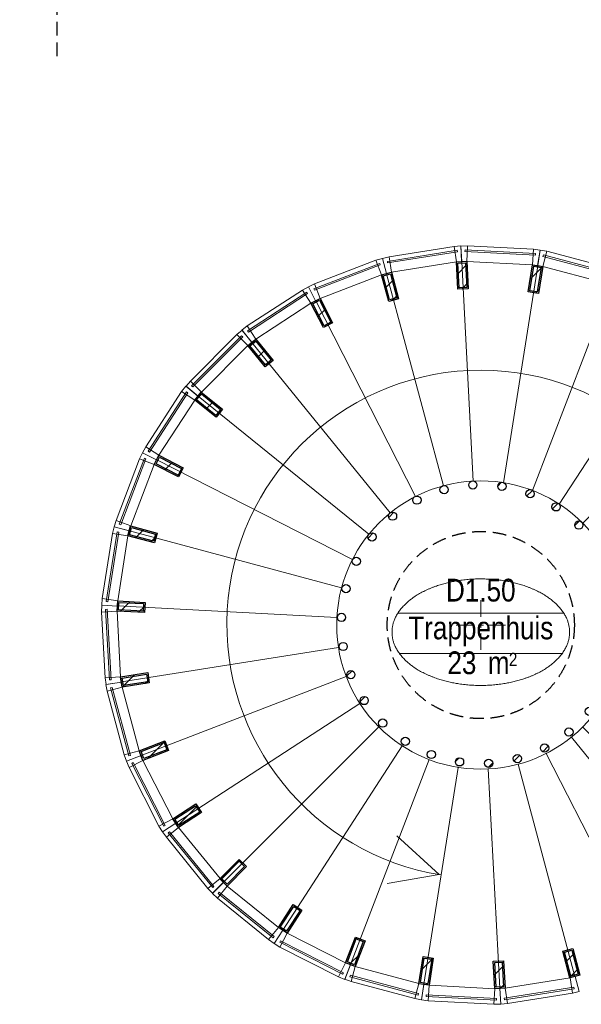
# Model space of a CAD drawing. Header units: millimetres. Extents: x 274611 to 571164, y 158736 to 298905.
# Tile 50 of 172: x 418625 to 422717, y 197659 to 204832. Entities that reach past the tile are written whole.
import ezdxf
from ezdxf.enums import TextEntityAlignment as Align

# ---------------------------------------------------------------- set-up
doc = ezdxf.new("R2010")
doc.units = ezdxf.units.MM
doc.header["$LTSCALE"] = 400
doc.linetypes.add('HIDDEN', pattern=[0.375, 0.25, -0.125])
for name, color, linetype, lineweight in [('Binnenkozijnen', 140, 'Continuous', 15), ('Dimension', 7, 'Continuous', 9), ('mat-baksteen', 5, 'Continuous', 25), ('mat-staal', 5, 'Continuous', 25), ('None', 7, 'Continuous', 9), ('Ruimtenummers', 5, 'Continuous', 25)]:
    doc.layers.add(name, color=color, linetype=linetype, lineweight=lineweight)
for name, color, linetype in [('looplijnen', 8, 'HIDDEN'), ('plafond', 255, 'HIDDEN'), ('symbol', 1, 'Continuous')]:
    doc.layers.add(name, color=color, linetype=linetype)
doc.layers.get('Dimension').off()
doc.styles.add('Arial Narrow', font='ARIALN.TTF', dxfattribs={"height": 222.25})

# ---------------------------------------------------------------- blocks, each defined once
blk = doc.blocks.new('*U87')
at = {"layer": 'mat-baksteen', "color": 43, "lineweight": 9}
for p, q in [((-6388.5, -1440), (-6388.5, -1560)), ((-6568.5, -1620), (-6448.5, -1620)), ((-6408.5, -1620), (-6368.5, -1620)), ((-6388.5, -1640), (-6388.5, -1600)), ((-6328.5, -1620), (-6208.5, -1620)), ((-6388.5, -1680), (-6388.5, -1800))]:
    blk.add_line(p, q, dxfattribs=at)
blk = doc.blocks.new('*X88')
at = {"layer": 'None', "lineweight": 9}
blk.add_line((-7209.5, -987), (-7171.7, -949.2), dxfattribs=at)
blk = doc.blocks.new('*X89')
at = {"layer": 'None', "lineweight": 25}
blk.add_line((-7389.7, -1591.4), (-7376.4, -1578.2), dxfattribs=at)
blk = doc.blocks.new('*X90')
at = {"layer": 'None', "lineweight": 9}
blk.add_line((-7414.1, -1757.2), (-7410.5, -1753.7), dxfattribs=at)
blk = doc.blocks.new('*X91')
at = {"layer": 'None', "lineweight": 9}
blk.add_line((-7364, -1990), (-7326.7, -1952.7), dxfattribs=at)
blk = doc.blocks.new('*X92')
at = {"layer": 'None', "lineweight": 9}
blk.add_line((-7267.4, -2176.3), (-7231.9, -2140.8), dxfattribs=at)
blk = doc.blocks.new('*X93')
at = {"layer": 'None', "lineweight": 9}
blk.add_line((-7131.6, -2323.2), (-7115, -2306.7), dxfattribs=at)
blk = doc.blocks.new('*X94')
at = {"layer": 'None', "lineweight": 9}
blk.add_line((-6573.1, -2613.3), (-6546.9, -2587.1), dxfattribs=at)
blk = doc.blocks.new('*X95')
at = {"layer": 'None', "lineweight": 9}
blk.add_line((-6333.9, -2657), (-6301.4, -2624.4), dxfattribs=at)
blk = doc.blocks.new('*X96')
at = {"layer": 'None', "lineweight": 25}
blk.add_line((-6146, -2610.5), (-6104.2, -2568.6), dxfattribs=at)
blk = doc.blocks.new('*X97')
at = {"layer": 'None', "lineweight": 9}
blk.add_line((-5937, -2542.9), (-5896.9, -2502.8), dxfattribs=at)
blk = doc.blocks.new('*X98')
at = {"layer": 'None', "lineweight": 9}
blk.add_line((-5492.5, -2098.4), (-5454, -2059.8), dxfattribs=at)
blk = doc.blocks.new('*X99')
at = {"layer": 'None', "lineweight": 25}
blk.add_line((-5428.3, -1892.7), (-5385.9, -1850.3), dxfattribs=at)
blk = doc.blocks.new('*X100')
at = {"layer": 'None', "lineweight": 9}
blk.add_line((-5368.1, -1691.1), (-5345.4, -1668.4), dxfattribs=at)
blk = doc.blocks.new('*X101')
at = {"layer": 'None', "lineweight": 9}
blk.add_line((-5416, -1456.2), (-5380.4, -1420.6), dxfattribs=at)
blk = doc.blocks.new('*X102')
at = {"layer": 'None', "lineweight": 9}
blk.add_line((-5563.5, -1038), (-5558.2, -1032.7), dxfattribs=at)
blk = doc.blocks.new('*X103')
at = {"layer": 'None', "lineweight": 9}
blk.add_line((-5703.9, -895.6), (-5670.6, -862.2), dxfattribs=at)
blk = doc.blocks.new('*X104')
at = {"layer": 'None', "lineweight": 9}
blk.add_line((-5865.6, -774.4), (-5824.5, -733.3), dxfattribs=at)
blk = doc.blocks.new('*X105')
at = {"layer": 'None', "lineweight": 9}
blk.add_line((-6054.3, -680.2), (-6012.7, -638.7), dxfattribs=at)
blk = doc.blocks.new('*X106')
at = {"layer": 'None', "lineweight": 9}
blk.add_line((-6264.5, -607.7), (-6236.5, -579.7), dxfattribs=at)
blk = doc.blocks.new('*X107')
at = {"layer": 'None', "lineweight": 9}
blk.add_line((-7059.7, -837.2), (-7021.3, -798.8), dxfattribs=at)
blk = doc.blocks.new('*U108')
at = {"layer": 'mat-staal', "lineweight": 25}
for centre in [(-6446.6, -599.4), (-6656.1, -633.6), (-6234.6, -609.6), (-6029.3, -663.6), (-6854, -710.6), (-5839.7, -759.2), (-7031.5, -827), (-5674.1, -892), (-7180.9, -977.8), (-5539.8, -1056.4), (-7295.8, -1156.3), (-5442.6, -1245.1), (-7371, -1354.8), (-5386.7, -1449.9), (-7403.2, -1564.7), (-5374.7, -1661.9), (-7391.2, -1776.6), (-5406.9, -1871.7), (-7335.3, -1981.4), (-5482.1, -2070.2), (-7238.1, -2170.1), (-5596.9, -2248.8), (-7103.8, -2334.5), (-6938.2, -2467.4), (-5746.4, -2399.5), (-5923.9, -2516), (-6748.6, -2562.9), (-6121.7, -2592.9), (-6543.3, -2616.9), (-6331.3, -2627.1)]:
    blk.add_circle(centre, 30, dxfattribs=at)
at = {"layer": 'None', "color": 43, "linetype": 'Continuous', "lineweight": 9}
for p, q in [((-6527.2, 1026.4), (-6443, -571.4)), ((-7074.4, 939.7), (-6659.9, -605.6)), ((-5974, 997.4), (-6223.8, -583)), ((-5438.8, 854), (-6011.8, -639.9)), ((-7591.6, 741.2), (-6864.8, -684.2)), ((-4945.2, 602.5), (-5816.3, -739.6)), ((-8056.2, 439.5), (-7049, -803.7)), ((-4514.7, 253.9), (-5645.7, -877.8)), ((-8448, 47.7), (-7204.3, -958.9)), ((-4166, -176.7), (-5507.7, -1048.5)), ((-8749.7, -416.9), (-7323.9, -1142.9)), ((-3914.5, -670.3), (-5408.1, -1244.1)), ((-8948.2, -934.1), (-7402.6, -1347.8)), ((-3771.1, -1205.4), (-5351.3, -1456.1)), ((-9034.9, -1481.3), (-7437.1, -1564.6)), ((-3742.1, -1758.7), (-5339.9, -1675.4)), ((-9005.9, -2034.6), (-7425.7, -1783.8)), ((-3828.8, -2305.8), (-5374.4, -1892.2)), ((-8862.5, -2569.7), (-7368.9, -1995.9)), ((-4027.3, -2823.1), (-5453.1, -2097.1)), ((-8611, -3063.3), (-7269.3, -2191.5)), ((-4329, -3287.7), (-5572.7, -2281.1)), ((-8262.3, -3493.8), (-7131.3, -2362.2)), ((-4514.6, -3493.8), (-5646.3, -2362.8)), ((-4720.8, -3679.4), (-5728, -2436.3)), ((-7831.8, -3842.5), (-6960.7, -2500.4)), ((-5297, -3762.2), (-5912.2, -2555.7)), ((-7338.2, -4094), (-6765.2, -2600.1)), ((-5702.6, -4179.7), (-6117.1, -2634.3)), ((-6803, -4237.4), (-6553.2, -2657)), ((-6249.8, -4266.4), (-6334, -2668.6))]:
    blk.add_line(p, q, dxfattribs=at)
at = {"layer": 'mat-staal'}
for name in ['*X106', '*X105', '*X104', '*X107', '*X103', '*X88', '*X102', '*X101', '*X89', '*X100', '*X90', '*X99', '*X91', '*X98', '*X92', '*X93', '*X97', '*X96', '*X94', '*X95']:
    blk.add_blockref(name, (0, 0), dxfattribs=at)
blk = doc.blocks.new('*U112')
at = {"layer": 'Binnenkozijnen', "color": 43, "lineweight": 9}
for p, q in [((-8679.1, -3166.5), (-8590.5, -3094.7)), ((-8590.5, -3094.7), (-8288.6, -3467.1)), ((-8679.1, -3166.5), (-8377.2, -3538.9)), ((-8377.2, -3538.9), (-8288.6, -3467.1))]:
    blk.add_line(p, q, dxfattribs=at)
at = {"layer": 'Binnenkozijnen', "lineweight": 15}
for p, q in [((-8666, -3133.4), (-8656.7, -3125.9)), ((-8666, -3133.4), (-8342.1, -3533)), ((-8656.7, -3125.9), (-8332.8, -3525.4)), ((-8342.1, -3533), (-8332.8, -3525.4))]:
    blk.add_line(p, q, dxfattribs=at)
at = {"layer": 'Binnenkozijnen', "color": 140, "lineweight": 15}
for points in [[(-8611, -3063.3), (-8590.5, -3094.7), (-8679.1, -3166.5), (-8706.6, -3125.4)], [(-8262.1, -3493.6), (-8288.6, -3467.1), (-8377.2, -3538.9), (-8342.7, -3574.3)]]:
    blk.add_lwpolyline(points, close=True, dxfattribs=at)
blk = doc.blocks.new('*X113')
at = {"layer": 'None', "lineweight": 25}
blk.add_line((-8598.3, -3082.8), (-8453.7, -2938.3), dxfattribs=at)
blk = doc.blocks.new('*U114')
at = {"layer": 'mat-staal', "lineweight": 25}
for points in [[(-8590.5, -3094.7), (-8631.4, -3031.9), (-8463.7, -2922.9), (-8422.8, -2985.8)], [(-8587.6, -3080.9), (-8617.6, -3034.8), (-8466.6, -2936.7), (-8436.7, -2982.8)]]:
    blk.add_lwpolyline(points, close=True, dxfattribs=at)
at = {"layer": 'mat-staal'}
blk.add_blockref('*X113', (0, 0), dxfattribs=at)
blk = doc.blocks.new('*U115')
at = {"layer": 'Binnenkozijnen', "color": 43, "lineweight": 9}
for p, q in [((-8951.5, -2657.6), (-8850, -2605.7)), ((-8850, -2605.7), (-8631.9, -3032.6)), ((-8951.5, -2657.6), (-8733.5, -3084.5)), ((-8733.5, -3084.5), (-8631.9, -3032.6))]:
    blk.add_line(p, q, dxfattribs=at)
at = {"layer": 'Binnenkozijnen', "lineweight": 15}
for p, q in [((-8931.9, -2627.9), (-8921.2, -2622.4)), ((-8931.9, -2627.9), (-8697.9, -3086)), ((-8921.2, -2622.4), (-8687.2, -3080.5)), ((-8697.9, -3086), (-8687.2, -3080.5))]:
    blk.add_line(p, q, dxfattribs=at)
at = {"layer": 'Binnenkozijnen', "color": 140, "lineweight": 15}
for points in [[(-8863.5, -2570.7), (-8850, -2605.7), (-8951.5, -2657.6), (-8969.9, -2611.7)], [(-8611.5, -3064.1), (-8631.9, -3032.6), (-8733.5, -3084.5), (-8707, -3126.3)]]:
    blk.add_lwpolyline(points, close=True, dxfattribs=at)
blk = doc.blocks.new('*X116')
at = {"layer": 'None', "lineweight": 9}
blk.add_line((-8814.7, -2592.1), (-8689.2, -2466.7), dxfattribs=at)
blk = doc.blocks.new('*U117')
at = {"layer": 'mat-staal', "lineweight": 25}
for points in [[(-8850, -2605.7), (-8876.9, -2535.7), (-8690.3, -2463.9), (-8663.4, -2533.9)], [(-8844.3, -2592.8), (-8864, -2541.5), (-8696, -2476.8), (-8676.3, -2528.2)]]:
    blk.add_lwpolyline(points, close=True, dxfattribs=at)
at = {"layer": 'mat-staal'}
blk.add_blockref('*X116', (0, 0), dxfattribs=at)
blk = doc.blocks.new('*U118')
at = {"layer": 'Binnenkozijnen', "color": 43, "lineweight": 9}
for p, q in [((-9111.3, -2102), (-9001.2, -2072.4)), ((-9001.2, -2072.4), (-8876.6, -2535.3)), ((-9111.3, -2102), (-8986.7, -2565)), ((-8986.7, -2565), (-8876.6, -2535.3))]:
    blk.add_line(p, q, dxfattribs=at)
at = {"layer": 'Binnenkozijnen', "lineweight": 15}
for p, q in [((-9085.9, -2077.1), (-9074.3, -2074)), ((-9085.9, -2077.1), (-8952.2, -2573.8)), ((-9074.3, -2074), (-8940.6, -2570.7)), ((-8952.2, -2573.8), (-8940.6, -2570.7))]:
    blk.add_line(p, q, dxfattribs=at)
at = {"layer": 'Binnenkozijnen', "color": 140, "lineweight": 15}
for points in [[(-9007.1, -2035.4), (-9001.2, -2072.4), (-9111.3, -2102), (-9119.6, -2053.3)], [(-8863.1, -2570.3), (-8876.6, -2535.3), (-8986.7, -2565), (-8969.5, -2611.3)]]:
    blk.add_lwpolyline(points, close=True, dxfattribs=at)
blk = doc.blocks.new('*X119')
at = {"layer": 'None', "lineweight": 25}
blk.add_line((-9001.3, -2071.6), (-8911.9, -1982.3), dxfattribs=at)
at = {"layer": 'None', "lineweight": 9}
blk.add_line((-8834, -2045.8), (-8807.2, -2018.9), dxfattribs=at)
blk = doc.blocks.new('*U120')
at = {"layer": 'mat-staal', "lineweight": 25}
for points in [[(-9001.2, -2072.4), (-9013, -1998.3), (-8815.4, -1966.9), (-8803.7, -2041)], [(-8992.9, -2061), (-9001.5, -2006.7), (-8823.7, -1978.4), (-8815.1, -2032.7)]]:
    blk.add_lwpolyline(points, close=True, dxfattribs=at)
at = {"layer": 'mat-staal'}
blk.add_blockref('*X119', (0, 0), dxfattribs=at)
blk = doc.blocks.new('*U121')
at = {"layer": 'Binnenkozijnen', "lineweight": 15}
for p, q in [((-9122, -1506.3), (-9110, -1505.6)), ((-9122, -1506.3), (-9094.5, -2019.9)), ((-9110, -1505.6), (-9082.5, -2019.3)), ((-9094.5, -2019.9), (-9082.5, -2019.3))]:
    blk.add_line(p, q, dxfattribs=at)
at = {"layer": 'Binnenkozijnen', "color": 43, "lineweight": 9}
for p, q in [((-9152, -1525.4), (-9038.1, -1519.3)), ((-9152, -1525.4), (-9126.4, -2004.1)), ((-9038.1, -1519.3), (-9012.6, -1998)), ((-9126.4, -2004.1), (-9012.6, -1998))]:
    blk.add_line(p, q, dxfattribs=at)
at = {"layer": 'Binnenkozijnen', "color": 140, "lineweight": 15}
for points in [[(-9036.2, -1481.9), (-9038.1, -1519.3), (-9152, -1525.4), (-9150.1, -1476)], [(-9006.6, -2035.1), (-9012.6, -1998), (-9126.4, -2004.1), (-9119.2, -2053)]]:
    blk.add_lwpolyline(points, close=True, dxfattribs=at)
blk = doc.blocks.new('*X122')
at = {"layer": 'None', "lineweight": 25}
blk.add_line((-9015.8, -1520.5), (-8944.4, -1449.1), dxfattribs=at)
at = {"layer": 'None', "lineweight": 9}
blk.add_line((-8881.3, -1527.4), (-8836, -1482), dxfattribs=at)
blk = doc.blocks.new('*U123')
at = {"layer": 'mat-staal', "lineweight": 25}
for points in [[(-9038.1, -1519.3), (-9034.3, -1444.4), (-8834.5, -1454.8), (-8838.4, -1529.7)], [(-9027.6, -1509.9), (-9024.8, -1454.9), (-8845, -1464.2), (-8847.9, -1519.2)]]:
    blk.add_lwpolyline(points, close=True, dxfattribs=at)
at = {"layer": 'mat-staal'}
blk.add_blockref('*X122', (0, 0), dxfattribs=at)
blk = doc.blocks.new('*U124')
at = {"layer": 'Binnenkozijnen', "color": 43, "lineweight": 9}
for p, q in [((-9071.9, -952.9), (-9146.4, -1426.5)), ((-9071.9, -952.9), (-8959.3, -970.6)), ((-8959.3, -970.6), (-9033.8, -1444.2)), ((-9146.4, -1426.5), (-9033.8, -1444.2))]:
    blk.add_line(p, q, dxfattribs=at)
at = {"layer": 'Binnenkozijnen', "lineweight": 15}
for p, q in [((-9038.6, -940.4), (-9118.5, -1448.6)), ((-9026.7, -942.3), (-9106.7, -1450.4)), ((-9038.6, -940.4), (-9026.7, -942.3)), ((-9118.5, -1448.6), (-9106.7, -1450.4))]:
    blk.add_line(p, q, dxfattribs=at)
at = {"layer": 'Binnenkozijnen', "color": 140, "lineweight": 15}
for points in [[(-8949.6, -934.4), (-8959.3, -970.6), (-9071.9, -952.9), (-9059.8, -905)], [(-9035.7, -1481.6), (-9033.8, -1444.2), (-9146.4, -1426.5), (-9149.6, -1475.8)]]:
    blk.add_lwpolyline(points, close=True, dxfattribs=at)
blk = doc.blocks.new('*X125')
at = {"layer": 'None', "lineweight": 9}
blk.add_line((-8904.8, -985.2), (-8843.5, -923.9), dxfattribs=at)
at = {"layer": 'None', "lineweight": 25}
blk.add_line((-8793.2, -1015), (-8753.6, -975.4), dxfattribs=at)
blk = doc.blocks.new('*U126')
at = {"layer": 'mat-staal', "lineweight": 25}
for points in [[(-8959.3, -970.6), (-8940, -898.2), (-8746.7, -949.8), (-8766.1, -1022.3)], [(-8947.1, -963.6), (-8932.9, -910.4), (-8759, -956.9), (-8773.2, -1010)]]:
    blk.add_lwpolyline(points, close=True, dxfattribs=at)
at = {"layer": 'mat-staal'}
blk.add_blockref('*X125', (0, 0), dxfattribs=at)
blk = doc.blocks.new('*U127')
at = {"layer": 'Binnenkozijnen', "color": 43, "lineweight": 9}
for p, q in [((-8874.6, -409.6), (-9045.9, -857.3)), ((-8874.6, -409.6), (-8768.1, -450.3)), ((-8768.1, -450.3), (-8939.5, -898)), ((-9045.9, -857.3), (-8939.5, -898))]:
    blk.add_line(p, q, dxfattribs=at)
at = {"layer": 'Binnenkozijnen', "lineweight": 15}
for p, q in [((-8839.4, -404.3), (-9023.2, -884.7)), ((-8828.2, -408.6), (-9012, -889)), ((-8839.4, -404.3), (-8828.2, -408.6)), ((-9023.2, -884.7), (-9012, -889))]:
    blk.add_line(p, q, dxfattribs=at)
at = {"layer": 'Binnenkozijnen', "color": 140, "lineweight": 15}
for points in [[(-8751.1, -416.9), (-8768.1, -450.3), (-8874.6, -409.6), (-8852.7, -365.2)], [(-8949.1, -934.3), (-8939.5, -898), (-9045.9, -857.3), (-9059.3, -904.9)]]:
    blk.add_lwpolyline(points, close=True, dxfattribs=at)
blk = doc.blocks.new('*X128')
at = {"layer": 'None', "lineweight": 25}
for p, q in [((-8741.2, -397.3), (-8729.6, -385.8)), ((-8597.9, -536.9), (-8577.3, -516.3))]:
    blk.add_line(p, q, dxfattribs=at)
at = {"layer": 'None', "lineweight": 9}
blk.add_line((-8691.7, -489.2), (-8635.9, -433.4), dxfattribs=at)
blk = doc.blocks.new('*U129')
at = {"layer": 'mat-staal', "lineweight": 25}
for points in [[(-8768.1, -450.3), (-8734.1, -383.5), (-8555.9, -474.1), (-8589.9, -541)], [(-8754.7, -445.9), (-8729.7, -396.9), (-8569.3, -478.5), (-8594.2, -527.5)]]:
    blk.add_lwpolyline(points, close=True, dxfattribs=at)
at = {"layer": 'mat-staal'}
blk.add_blockref('*X128', (0, 0), dxfattribs=at)
blk = doc.blocks.new('*U130')
at = {"layer": 'Binnenkozijnen', "color": 43, "lineweight": 9}
for p, q in [((-8568.6, 80.9), (-8829.3, -321.4)), ((-8568.6, 80.9), (-8472.9, 18.9)), ((-8472.9, 18.9), (-8733.6, -383.4)), ((-8829.3, -321.4), (-8733.6, -383.4))]:
    blk.add_line(p, q, dxfattribs=at)
at = {"layer": 'Binnenkozijnen', "lineweight": 15}
for p, q in [((-8533, 78.7), (-8812.8, -352.9)), ((-8523, 72.2), (-8802.7, -359.5)), ((-8533, 78.7), (-8523, 72.2)), ((-8812.8, -352.9), (-8802.7, -359.5))]:
    blk.add_line(p, q, dxfattribs=at)
at = {"layer": 'Binnenkozijnen', "color": 140, "lineweight": 15}
for points in [[(-8449.3, 48.1), (-8472.9, 18.9), (-8568.6, 80.9), (-8538, 119.7)], [(-8750.6, -416.8), (-8733.6, -383.4), (-8829.3, -321.4), (-8852.2, -365.2)]]:
    blk.add_lwpolyline(points, close=True, dxfattribs=at)
blk = doc.blocks.new('*X131')
at = {"layer": 'None', "lineweight": 9}
blk.add_line((-8469.3, 16), (-8416, 69.3), dxfattribs=at)
at = {"layer": 'None', "lineweight": 25}
blk.add_line((-8391.1, -47.2), (-8337.8, 6.1), dxfattribs=at)
blk = doc.blocks.new('*U132')
at = {"layer": 'mat-staal', "lineweight": 25}
for points in [[(-8472.9, 18.9), (-8425.7, 77.2), (-8270.2, -48.5), (-8317.4, -106.8)], [(-8458.8, 20.4), (-8424.3, 63.2), (-8284.3, -50), (-8318.9, -92.8)]]:
    blk.add_lwpolyline(points, close=True, dxfattribs=at)
at = {"layer": 'mat-staal'}
blk.add_blockref('*X131', (0, 0), dxfattribs=at)
blk = doc.blocks.new('*U133')
at = {"layer": 'Binnenkozijnen', "color": 43, "lineweight": 9}
for p, q in [((-8166, 496.4), (-8504.8, 157.3)), ((-8166, 496.4), (-8085.3, 415.9)), ((-8085.3, 415.9), (-8424.1, 76.7)), ((-8504.8, 157.3), (-8424.1, 76.7))]:
    blk.add_line(p, q, dxfattribs=at)
at = {"layer": 'Binnenkozijnen', "lineweight": 15}
for p, q in [((-8131.7, 486.9), (-8495.2, 123)), ((-8123.2, 478.4), (-8486.7, 114.5)), ((-8131.7, 486.9), (-8123.2, 478.4)), ((-8495.2, 123), (-8486.7, 114.5))]:
    blk.add_line(p, q, dxfattribs=at)
at = {"layer": 'Binnenkozijnen', "color": 140, "lineweight": 15}
for points in [[(-8056.2, 439.5), (-8085.3, 415.9), (-8166, 496.4), (-8128, 528.1)], [(-8447.7, 47.6), (-8424.1, 76.7), (-8504.8, 157.3), (-8536.3, 119.2)]]:
    blk.add_lwpolyline(points, close=True, dxfattribs=at)
blk = doc.blocks.new('*X134')
at = {"layer": 'None', "lineweight": 9}
blk.add_line((-8078.2, 407.1), (-8024.9, 460.4), dxfattribs=at)
at = {"layer": 'None', "lineweight": 25}
blk.add_line((-8014.9, 329), (-7961.6, 382.3), dxfattribs=at)
blk = doc.blocks.new('*U135')
at = {"layer": 'mat-staal', "lineweight": 25}
for points in [[(-8085.3, 415.9), (-8027, 463.1), (-7901.1, 307.7), (-7959.4, 260.5)], [(-8071.3, 414.4), (-8028.5, 449), (-7915.2, 309.2), (-7957.9, 274.5)]]:
    blk.add_lwpolyline(points, close=True, dxfattribs=at)
at = {"layer": 'mat-staal'}
blk.add_blockref('*X134', (0, 0), dxfattribs=at)
blk = doc.blocks.new('*U136')
at = {"layer": 'Binnenkozijnen', "color": 43, "lineweight": 9}
for p, q in [((-7688.3, 820.6), (-8090.1, 559.1)), ((-7688.3, 820.6), (-7626.1, 725)), ((-7626.1, 725), (-8027.9, 463.5)), ((-8090.1, 559.1), (-8027.9, 463.5))]:
    blk.add_line(p, q, dxfattribs=at)
at = {"layer": 'Binnenkozijnen', "lineweight": 15}
for p, q in [((-7656.7, 804.1), (-8087.8, 523.6)), ((-7650.2, 794.1), (-8081.3, 513.5)), ((-7656.7, 804.1), (-7650.2, 794.1)), ((-8087.8, 523.6), (-8081.3, 513.5))]:
    blk.add_line(p, q, dxfattribs=at)
at = {"layer": 'Binnenkozijnen', "color": 140, "lineweight": 15}
for points in [[(-7592.7, 742.1), (-7626.1, 725), (-7688.3, 820.6), (-7644.5, 843.6)], [(-8057, 439.9), (-8027.9, 463.5), (-8090.1, 559.1), (-8128.8, 528.4)]]:
    blk.add_lwpolyline(points, close=True, dxfattribs=at)
blk = doc.blocks.new('*X137')
at = {"layer": 'None', "lineweight": 25}
for p, q in [((-7623.6, 720.2), (-7611.2, 732.6)), ((-7492.2, 568.8), (-7472.3, 588.7))]:
    blk.add_line(p, q, dxfattribs=at)
at = {"layer": 'None', "lineweight": 9}
blk.add_line((-7575.8, 626.6), (-7520.1, 682.3), dxfattribs=at)
blk = doc.blocks.new('*U138')
at = {"layer": 'mat-staal', "lineweight": 25}
for points in [[(-7626.1, 725), (-7559.3, 759.1), (-7468.4, 581), (-7535.2, 546.9)], [(-7612.6, 720.7), (-7563.6, 745.7), (-7481.8, 585.4), (-7530.8, 560.4)]]:
    blk.add_lwpolyline(points, close=True, dxfattribs=at)
at = {"layer": 'mat-staal'}
blk.add_blockref('*X137', (0, 0), dxfattribs=at)
blk = doc.blocks.new('*U139')
at = {"layer": 'Binnenkozijnen', "lineweight": 15}
for p, q in [((-7125, 1014.8), (-7605, 830)), ((-7125, 1014.8), (-7120.7, 1003.6)), ((-7120.7, 1003.6), (-7600.7, 818.8)), ((-7605, 830), (-7600.7, 818.8))]:
    blk.add_line(p, q, dxfattribs=at)
at = {"layer": 'Binnenkozijnen', "color": 43, "lineweight": 9}
for p, q in [((-7152.5, 1037.5), (-7599.8, 865.2)), ((-7152.5, 1037.5), (-7111.5, 931.1)), ((-7599.8, 865.2), (-7558.9, 758.9)), ((-7111.5, 931.1), (-7558.9, 758.9))]:
    blk.add_line(p, q, dxfattribs=at)
at = {"layer": 'Binnenkozijnen', "color": 140, "lineweight": 15}
for points in [[(-7075.3, 940.8), (-7111.5, 931.1), (-7152.5, 1037.5), (-7104.9, 1050.9)], [(-7592.3, 741.8), (-7558.9, 758.9), (-7599.8, 865.2), (-7644.1, 843.3)]]:
    blk.add_lwpolyline(points, close=True, dxfattribs=at)
blk = doc.blocks.new('*X140')
at = {"layer": 'None', "lineweight": 9}
blk.add_line((-7085.4, 834.2), (-7024.2, 895.4), dxfattribs=at)
at = {"layer": 'None', "lineweight": 25}
blk.add_line((-7033.1, 745.1), (-6994.3, 783.9), dxfattribs=at)
blk = doc.blocks.new('*U141')
at = {"layer": 'mat-staal', "lineweight": 25}
for points in [[(-7111.5, 931.1), (-7039.1, 950.6), (-6987.2, 757.4), (-7059.6, 738)], [(-7099.2, 924), (-7046.1, 938.3), (-6999.4, 764.5), (-7052.5, 750.2)]]:
    blk.add_lwpolyline(points, close=True, dxfattribs=at)
at = {"layer": 'mat-staal'}
blk.add_blockref('*X140', (0, 0), dxfattribs=at)
blk = doc.blocks.new('*U142')
at = {"layer": 'Binnenkozijnen', "lineweight": 15}
for p, q in [((-6561.1, 1110.4), (-7069.1, 1029.4)), ((-6559.2, 1098.5), (-7067.2, 1017.6)), ((-6561.1, 1110.4), (-6559.2, 1098.5)), ((-7069.1, 1029.4), (-7067.2, 1017.6))]:
    blk.add_line(p, q, dxfattribs=at)
at = {"layer": 'Binnenkozijnen', "color": 43, "lineweight": 9}
for p, q in [((-6583.3, 1138.3), (-7056.7, 1062.8)), ((-6583.3, 1138.3), (-6565.3, 1025.7)), ((-7056.7, 1062.8), (-7038.7, 950.2)), ((-6565.3, 1025.7), (-7038.7, 950.2))]:
    blk.add_line(p, q, dxfattribs=at)
at = {"layer": 'Binnenkozijnen', "color": 140, "lineweight": 15}
for points in [[(-6527.9, 1027.7), (-6565.3, 1025.7), (-6583.3, 1138.3), (-6533.9, 1141.5)], [(-7074.9, 940.5), (-7038.7, 950.2), (-7056.7, 1062.8), (-7104.6, 1050.5)]]:
    blk.add_lwpolyline(points, close=True, dxfattribs=at)
blk = doc.blocks.new('*X143')
at = {"layer": 'None', "lineweight": 25}
blk.add_line((-6560.5, 934.9), (-6489.2, 1006.2), dxfattribs=at)
at = {"layer": 'None', "lineweight": 9}
blk.add_line((-6526.5, 827.5), (-6482, 871.9), dxfattribs=at)
blk = doc.blocks.new('*U144')
at = {"layer": 'mat-staal', "lineweight": 25}
for points in [[(-6565.3, 1025.7), (-6490.4, 1029.7), (-6479.8, 829.9), (-6554.7, 826)], [(-6554.8, 1016.2), (-6499.9, 1019.1), (-6490.3, 839.4), (-6545.2, 836.5)]]:
    blk.add_lwpolyline(points, close=True, dxfattribs=at)
at = {"layer": 'mat-staal'}
blk.add_blockref('*X143', (0, 0), dxfattribs=at)
blk = doc.blocks.new('*U145')
at = {"layer": 'Binnenkozijnen', "lineweight": 15}
for p, q in [((-6503.3, 1113), (-6504, 1101)), ((-5990.3, 1074.6), (-6504, 1101)), ((-5989.6, 1086.6), (-6503.3, 1113)), ((-5989.6, 1086.6), (-5990.3, 1074.6))]:
    blk.add_line(p, q, dxfattribs=at)
at = {"layer": 'Binnenkozijnen', "color": 43, "lineweight": 9}
for p, q in [((-6484.3, 1143.1), (-6490.1, 1029.2)), ((-6005.5, 1118.5), (-6484.3, 1143.1)), ((-6005.5, 1118.5), (-6011.4, 1004.6)), ((-6011.4, 1004.6), (-6490.1, 1029.2))]:
    blk.add_line(p, q, dxfattribs=at)
at = {"layer": 'Binnenkozijnen', "color": 140, "lineweight": 15}
for points in [[(-6527.6, 1027.2), (-6490.1, 1029.2), (-6484.3, 1143.1), (-6533.7, 1141.1)], [(-5974.3, 998.8), (-6011.4, 1004.6), (-6005.5, 1118.5), (-5956.6, 1111.4)]]:
    blk.add_lwpolyline(points, close=True, dxfattribs=at)
blk = doc.blocks.new('*X146')
at = {"layer": 'None', "lineweight": 25}
blk.add_line((-6027.5, 902.1), (-5937.4, 992.2), dxfattribs=at)
at = {"layer": 'None', "lineweight": 9}
blk.add_line((-5989.5, 798.7), (-5963.9, 824.4), dxfattribs=at)
blk = doc.blocks.new('*U147')
at = {"layer": 'mat-staal', "lineweight": 25}
for points in [[(-6011.4, 1004.6), (-5937.3, 992.9), (-5968.4, 795.4), (-6042.5, 807.1)], [(-6003.1, 993.2), (-5948.7, 984.6), (-5976.8, 806.8), (-6031.1, 815.4)]]:
    blk.add_lwpolyline(points, close=True, dxfattribs=at)
at = {"layer": 'mat-staal'}
blk.add_blockref('*X146', (0, 0), dxfattribs=at)
blk = doc.blocks.new('*U148')
at = {"layer": 'Binnenkozijnen', "color": 43, "lineweight": 9}
for p, q in [((-5907.7, 1102.6), (-5937.1, 992.5)), ((-5444.5, 979), (-5907.7, 1102.6)), ((-5473.9, 868.9), (-5937.1, 992.5)), ((-5444.5, 979), (-5473.9, 868.9))]:
    blk.add_line(p, q, dxfattribs=at)
at = {"layer": 'Binnenkozijnen', "lineweight": 15}
for p, q in [((-5932.6, 1077.2), (-5935.7, 1065.6)), ((-5435.6, 944.5), (-5932.6, 1077.2)), ((-5438.7, 932.9), (-5935.7, 1065.6)), ((-5435.6, 944.5), (-5438.7, 932.9))]:
    blk.add_line(p, q, dxfattribs=at)
at = {"layer": 'Binnenkozijnen', "color": 140, "lineweight": 15}
for points in [[(-5974.1, 998.3), (-5937.1, 992.5), (-5907.7, 1102.6), (-5956.4, 1110.9)], [(-5438.9, 855.4), (-5473.9, 868.9), (-5444.5, 979), (-5398.1, 961.9)]]:
    blk.add_lwpolyline(points, close=True, dxfattribs=at)
blk = doc.blocks.new('*U172')
at = {"layer": 'Binnenkozijnen', "color": 43, "lineweight": 9}
for p, q in [((-7332.6, -4217.6), (-7303.2, -4107.4)), ((-7303.2, -4107.4), (-6840, -4231.2)), ((-7332.6, -4217.6), (-6869.5, -4341.4)), ((-6869.5, -4341.4), (-6840, -4231.2))]:
    blk.add_line(p, q, dxfattribs=at)
at = {"layer": 'Binnenkozijnen', "lineweight": 15}
for p, q in [((-7341.5, -4183.1), (-7338.4, -4171.5)), ((-7341.5, -4183.1), (-6844.6, -4315.9)), ((-7338.4, -4171.5), (-6841.5, -4304.3)), ((-6844.6, -4315.9), (-6841.5, -4304.3))]:
    blk.add_line(p, q, dxfattribs=at)
at = {"layer": 'Binnenkozijnen', "color": 140, "lineweight": 15}
for points in [[(-7338.2, -4094), (-7303.2, -4107.4), (-7332.6, -4217.6), (-7379, -4200.4)], [(-6803, -4237.1), (-6840, -4231.2), (-6869.5, -4341.4), (-6820.7, -4349.7)]]:
    blk.add_lwpolyline(points, close=True, dxfattribs=at)
blk = doc.blocks.new('*X173')
at = {"layer": 'None', "lineweight": 9}
blk.add_line((-7310, -3915.9), (-7291.7, -3897.6), dxfattribs=at)
at = {"layer": 'None', "lineweight": 25}
blk.add_line((-7344.3, -4091.6), (-7267.7, -4015), dxfattribs=at)
blk = doc.blocks.new('*U174')
at = {"layer": 'mat-staal', "lineweight": 25}
for points in [[(-7303.2, -4107.4), (-7373.2, -4080.6), (-7301.6, -3893.8), (-7231.5, -3920.7)], [(-7308.9, -4094.5), (-7360.3, -4074.8), (-7295.8, -3906.8), (-7244.4, -3926.4)]]:
    blk.add_lwpolyline(points, close=True, dxfattribs=at)
at = {"layer": 'mat-staal'}
blk.add_blockref('*X173', (0, 0), dxfattribs=at)
blk = doc.blocks.new('*U175')
at = {"layer": 'Binnenkozijnen', "color": 43, "lineweight": 9}
for p, q in [((-7852.2, -3965.9), (-7800.5, -3864.3)), ((-7800.5, -3864.3), (-7373.2, -4081.5)), ((-7852.2, -3965.9), (-7424.8, -4183.1)), ((-7424.8, -4183.1), (-7373.2, -4081.5))]:
    blk.add_line(p, q, dxfattribs=at)
at = {"layer": 'Binnenkozijnen', "lineweight": 15}
for p, q in [((-7853.7, -3930.4), (-7848.3, -3919.7)), ((-7853.7, -3930.4), (-7395.2, -4163.4)), ((-7848.3, -3919.7), (-7389.7, -4152.7)), ((-7395.2, -4163.4), (-7389.7, -4152.7))]:
    blk.add_line(p, q, dxfattribs=at)
at = {"layer": 'Binnenkozijnen', "color": 140, "lineweight": 15}
for points in [[(-7832, -3843.9), (-7800.5, -3864.3), (-7852.2, -3965.9), (-7894, -3939.6)], [(-7338.1, -4094.9), (-7373.2, -4081.5), (-7424.8, -4183.1), (-7378.9, -4201.4)]]:
    blk.add_lwpolyline(points, close=True, dxfattribs=at)
blk = doc.blocks.new('*X176')
at = {"layer": 'None', "lineweight": 9}
blk.add_line((-7814.8, -3855), (-7757, -3797.2), dxfattribs=at)
blk = doc.blocks.new('*U177')
at = {"layer": 'mat-staal', "lineweight": 25}
for points in [[(-7800.5, -3864.3), (-7863.4, -3823.5), (-7754.6, -3655.7), (-7691.7, -3696.5)], [(-7803.5, -3850.5), (-7849.6, -3820.6), (-7751.7, -3669.5), (-7705.5, -3699.4)]]:
    blk.add_lwpolyline(points, close=True, dxfattribs=at)
at = {"layer": 'mat-staal'}
blk.add_blockref('*X176', (0, 0), dxfattribs=at)
blk = doc.blocks.new('*U178')
at = {"layer": 'Binnenkozijnen', "color": 43, "lineweight": 9}
for p, q in [((-8307.9, -3610.4), (-8236.3, -3521.7)), ((-8236.3, -3521.7), (-7863.4, -3823)), ((-8307.9, -3610.4), (-7935.1, -3911.7)), ((-7935.1, -3911.7), (-7863.4, -3823))]:
    blk.add_line(p, q, dxfattribs=at)
at = {"layer": 'Binnenkozijnen', "lineweight": 15}
for p, q in [((-8302, -3575.3), (-8294.5, -3565.9)), ((-8302, -3575.3), (-7902, -3898.6)), ((-8294.5, -3565.9), (-7894.4, -3889.2)), ((-7902, -3898.6), (-7894.4, -3889.2))]:
    blk.add_line(p, q, dxfattribs=at)
at = {"layer": 'Binnenkozijnen', "color": 140, "lineweight": 15}
for points in [[(-8262.8, -3495.2), (-8236.3, -3521.7), (-8307.9, -3610.4), (-8343.3, -3575.9)], [(-7831.9, -3843.4), (-7863.4, -3823), (-7935.1, -3911.7), (-7893.9, -3939.1)]]:
    blk.add_lwpolyline(points, close=True, dxfattribs=at)
blk = doc.blocks.new('*X179')
at = {"layer": 'None', "lineweight": 9}
blk.add_line((-8283.2, -3474.9), (-8141.8, -3333.4), dxfattribs=at)
blk = doc.blocks.new('*U180')
at = {"layer": 'mat-staal', "lineweight": 25}
for points in [[(-8236.3, -3521.7), (-8289.3, -3468.7), (-8148, -3327.2), (-8094.9, -3380.2)], [(-8236.3, -3507.6), (-8275.2, -3468.7), (-8148, -3341.3), (-8109.1, -3380.2)]]:
    blk.add_lwpolyline(points, close=True, dxfattribs=at)
at = {"layer": 'mat-staal'}
blk.add_blockref('*X179', (0, 0), dxfattribs=at)
blk = doc.blocks.new('*X181')
at = {"layer": 'None', "lineweight": 9}
blk.add_line((-5770.1, -4073.1), (-5708.9, -4011.9), dxfattribs=at)
at = {"layer": 'None', "lineweight": 25}
blk.add_line((-5740.2, -4184.6), (-5679, -4123.4), dxfattribs=at)
blk = doc.blocks.new('*U182')
at = {"layer": 'mat-staal', "lineweight": 25}
for points in [[(-5666.5, -4170), (-5738.9, -4189.4), (-5790.7, -3996.3), (-5718.3, -3976.8)], [(-5678.7, -4162.9), (-5731.9, -4177.2), (-5778.5, -4003.3), (-5725.4, -3989.1)]]:
    blk.add_lwpolyline(points, close=True, dxfattribs=at)
at = {"layer": 'mat-staal'}
blk.add_blockref('*X181', (0, 0), dxfattribs=at)
blk = doc.blocks.new('*U183')
at = {"layer": 'Binnenkozijnen', "color": 43, "lineweight": 9}
for p, q in [((-6211.8, -4265.6), (-5738.4, -4190.2)), ((-5720.4, -4302.8), (-5738.4, -4190.2)), ((-6193.8, -4378.2), (-6211.8, -4265.6)), ((-6193.8, -4378.2), (-5720.4, -4302.8))]:
    blk.add_line(p, q, dxfattribs=at)
at = {"layer": 'Binnenkozijnen', "lineweight": 15}
for p, q in [((-6217.9, -4338.5), (-5709.9, -4257.6)), ((-6216, -4350.4), (-5708, -4269.4)), ((-5708, -4269.4), (-5709.9, -4257.6)), ((-6216, -4350.4), (-6217.9, -4338.5))]:
    blk.add_line(p, q, dxfattribs=at)
at = {"layer": 'Binnenkozijnen', "color": 140, "lineweight": 15}
for points in [[(-5702.1, -4180.4), (-5738.4, -4190.2), (-5720.4, -4302.8), (-5672.5, -4290.5)], [(-6249.2, -4267.6), (-6211.8, -4265.6), (-6193.8, -4378.2), (-6243.1, -4381.5)]]:
    blk.add_lwpolyline(points, close=True, dxfattribs=at)
blk = doc.blocks.new('*X184')
at = {"layer": 'None', "lineweight": 25}
blk.add_line((-6291.9, -4170.6), (-6220.6, -4099.3), dxfattribs=at)
at = {"layer": 'None', "lineweight": 9}
blk.add_line((-6247.4, -4267.5), (-6213.5, -4233.6), dxfattribs=at)
blk = doc.blocks.new('*U185')
at = {"layer": 'mat-staal', "lineweight": 25}
for points in [[(-6211.8, -4265.6), (-6286.7, -4269.6), (-6297.3, -4069.9), (-6222.4, -4065.9)], [(-6222.3, -4256.2), (-6277.2, -4259.1), (-6286.7, -4079.4), (-6231.8, -4076.4)]]:
    blk.add_lwpolyline(points, close=True, dxfattribs=at)
at = {"layer": 'mat-staal'}
blk.add_blockref('*X184', (0, 0), dxfattribs=at)
blk = doc.blocks.new('*U186')
at = {"layer": 'Binnenkozijnen', "color": 43, "lineweight": 9}
for p, q in [((-6771.5, -4358.4), (-6765.7, -4244.6)), ((-6765.7, -4244.6), (-6286.9, -4269.2)), ((-6292.8, -4383), (-6286.9, -4269.2)), ((-6771.5, -4358.4), (-6292.8, -4383))]:
    blk.add_line(p, q, dxfattribs=at)
at = {"layer": 'Binnenkozijnen', "lineweight": 15}
for p, q in [((-6787.4, -4326.6), (-6786.8, -4314.6)), ((-6787.4, -4326.6), (-6273.7, -4353)), ((-6786.8, -4314.6), (-6273.1, -4341)), ((-6273.7, -4353), (-6273.1, -4341))]:
    blk.add_line(p, q, dxfattribs=at)
at = {"layer": 'Binnenkozijnen', "color": 140, "lineweight": 15}
for points in [[(-6802.7, -4238.7), (-6765.7, -4244.6), (-6771.5, -4358.4), (-6820.5, -4351.4)], [(-6249.5, -4267.2), (-6286.9, -4269.2), (-6292.8, -4383), (-6243.4, -4381)]]:
    blk.add_lwpolyline(points, close=True, dxfattribs=at)
blk = doc.blocks.new('*X187')
at = {"layer": 'None', "lineweight": 25}
blk.add_line((-6824.8, -4137.8), (-6734.6, -4047.6), dxfattribs=at)
at = {"layer": 'None', "lineweight": 9}
blk.add_line((-6786.8, -4241.2), (-6761.1, -4215.5), dxfattribs=at)
blk = doc.blocks.new('*U188')
at = {"layer": 'mat-staal', "lineweight": 25}
for points in [[(-6765.7, -4244.6), (-6839.8, -4232.9), (-6808.6, -4035.3), (-6734.5, -4047)], [(-6774, -4233.1), (-6828.3, -4224.6), (-6800.3, -4046.8), (-6746, -4055.3)]]:
    blk.add_lwpolyline(points, close=True, dxfattribs=at)
at = {"layer": 'mat-staal'}
blk.add_blockref('*X187', (0, 0), dxfattribs=at)
blk = doc.blocks.new('*U197')
at = {"layer": 'None', "color": 43, "linetype": 'Continuous', "lineweight": 9}
for q in [(-7001, -3155.4), (-7070.8, -3501.8)]:
    blk.add_line((-6691.4, -3438.4), q, dxfattribs=at)
at = {"layer": 'None', "color": 140, "linetype": 'Continuous', "lineweight": 15}
blk.add_circle((-6388.5, -1620), 1050, dxfattribs=at)
at = {"layer": 'None', "color": 43, "linetype": 'Continuous', "lineweight": 9}
blk.add_arc((-6388.9, -1613.3), 1850, 8.32617, 261.03999, dxfattribs=at)
at = {"layer": 'Dimension', "color": 7}
blk.add_blockref('*U87', (0, 0), dxfattribs=at)
at = {"layer": 'None', "color": 7}
for name in ['*U142', '*U145', '*U148', '*U108', '*U139', '*U144', '*U147', '*U141', '*U136', '*U138', '*U133', '*U135', '*U130', '*U132', '*U127', '*U129', '*U124', '*U126', '*U121', '*U123', '*U120', '*U118', '*U117', '*U115', '*U114', '*U112', '*U180', '*U178', '*U177', '*U175', '*U174', '*U182', '*U188', '*U185', '*U172', '*U183', '*U186']:
    blk.add_blockref(name, (0, 0), dxfattribs=at)
blk = doc.blocks.new('Ruimtenummer UV 50')
at = {"layer": 'Ruimtenummers', "color": 8, "lineweight": 5}
for p, q in [((602.2, 156.5), (-602.3, 156.5)), ((594.7, -137.5), (-594.8, -137.5))]:
    blk.add_line(p, q, dxfattribs=at)
blk.add_open_spline([(-323.4, 353.8), (-173.3, 405.8), (173.3, 405.8), (323.4, 353.8), (473.5, 301.8), (560.1, 211.8), (646.8, 121.7), (646.8, 17.7), (646.8, -86.3), (560.1, -176.3), (473.5, -266.4), (323.4, -318.4), (173.3, -370.4), (-173.3, -370.4), (-323.4, -318.4), (-473.5, -266.4), (-560.2, -176.3), (-646.8, -86.3), (-646.8, 17.7), (-646.8, 121.7), (-560.2, 211.8), (-473.5, 301.8), (-323.4, 353.8)], degree=2, knots=[0, 0, 0, 0.09962, 0.19924, 0.19924, 0.283607, 0.283607, 0.349619, 0.349619, 0.415638, 0.415638, 0.5, 0.5, 0.59962, 0.69924, 0.69924, 0.783607, 0.783607, 0.849619, 0.849619, 0.915638, 0.915638, 1, 1, 1], dxfattribs=at)
at = {"layer": 'Ruimtenummers', "attachment_point": 2, "style": 'Arial Narrow'}
for s, insert, char_height in [(' 2', (220.1, -132.8), 96.8), (' m', (103.6, -122.2), 165.95)]:
    blk.add_mtext(s, dxfattribs=dict(at, insert=insert, char_height=char_height))
at = {"layer": 'Ruimtenummers', "style": 'Arial Narrow'}
for tag, p in [('Nummer', (0, 406.9)), ('Naam', (0, 131.7)), ('Oppervlak', (-137.9, -122.2))]:
    blk.add_attdef(tag, text='', height=165.9, dxfattribs=at).set_placement(p, align=Align.TOP_CENTER)
blk = doc.blocks.new('symb-ps03_b2')
blk.add_lwpolyline([(82.2, -333.7), (93.5, -323.3), (109.6, -304.5), (119.8, -284.7), (121.3, -230.8), (122.5, -183.8), (115.8, -150.4), (104.2, -98.4), (90.8, -52.2), (69, -24.8), (57.7, -13.2), (50.2, -0.9), (49.4, 8.5), (59.4, 13), (75.8, 8.9), (114.7, -1.3), (145.3, -16.6), (172.1, -41.1), (196.4, -77.8), (221.1, -122.2), (235.7, -169.2), (249.9, -232.3), (265.9, -290), (270.3, -324.8), (267.4, -365.4), (252.2, -399.3), (234.6, -432.8), (213.5, -457.5), (181.2, -475.4), (141, -499), (102.8, -516.9), (26.9, -533.5), (-23.3, -539.3), (-83.1, -537.5), (-129.9, -527.7), (-165.1, -510.7), (-191.8, -478.7), (-217.7, -447.5), (-240.8, -394), (-258.1, -313.4), (-261.7, -241.7), (-250.8, -189), (-222, -138.3), (-185.2, -93.4), (-169.5, -72.2), (-133.8, -53.9), (-107.1, -45.7), (-74.5, -10), (-56.5, 2.3), (-37.5, 6.7), (-23, 0.8), (-11.7, -12.6), (-10.5, -27.9), (-13.2, -49.2), (-22.6, -61.1), (-75.1, -114.5), (-104.5, -144.9), (-120.7, -165.7), (-138.4, -200.3), (-141.8, -234.1), (-134.6, -284.5), (-123.4, -302.1), (-94.4, -318.8), (-69, -327.2), (-51.7, -333)])
blk.add_lwpolyline([(-74.5, -413.3, 0.078796), (-66.1, -458.3, 0.088041), (-45.7, -493.9, 0.105312), (-14.5, -518.5, 0.121926), (19.1, -525.8, 0.121926), (52.3, -516.6, 0.105312), (82.1, -490.3, 0.088041), (100.3, -453.5, 0.078796), (106.2, -408.2, 0.078796), (97.7, -363.2, 0.088041), (77.4, -327.6, 0.105312), (46.2, -303, 0.121926), (12.5, -295.7, 0.121926), (-20.6, -304.9, 0.105312), (-50.4, -331.2, 0.088041), (-68.6, -368, 0.078796)], format="xyb", close=True)
blk = doc.blocks.new('symb-ps09_b2')
at = {"layer": 'looplijnen'}
for p, q in [((0, 935.4), (-58.2, 718.1)), ((0, 935.4), (58.2, 718.1)), ((-58.2, 718.1), (58.2, 718.1)), ((0, 95.2), (0, 718.1)), ((0, -1011), (0, -327.3))]:
    blk.add_line(p, q, dxfattribs=at)
at = {"layer": 'symbol'}
blk.add_blockref('symb-ps03_b2', (-11, 299.5), dxfattribs=at)

msp = doc.modelspace()

# ---------------------------------------------------------------- linework, layer by layer
at = {"layer": 'plafond'}
msp.add_circle((421984.6279, 200421.97122), 681.73346, dxfattribs=at)

# ---------------------------------------------------------------- block references
at = {"layer": 'None', "color": 7}
msp.add_blockref('*U197', (428373.12537, 202041.95664), dxfattribs=at)
at = {"layer": 'Ruimtenummers'}
msp.add_blockref('Ruimtenummer UV 50', (421984.6279, 200352.20455), dxfattribs=at).add_auto_attribs({'Nummer': 'D1.50', 'Naam': 'Trappenhuis', 'Oppervlak': '23'})
at = {"layer": 'symbol'}
msp.add_blockref('symb-ps09_b2', (418897.67264, 205577.24742), dxfattribs=at)

doc.saveas('drawing.dxf')
